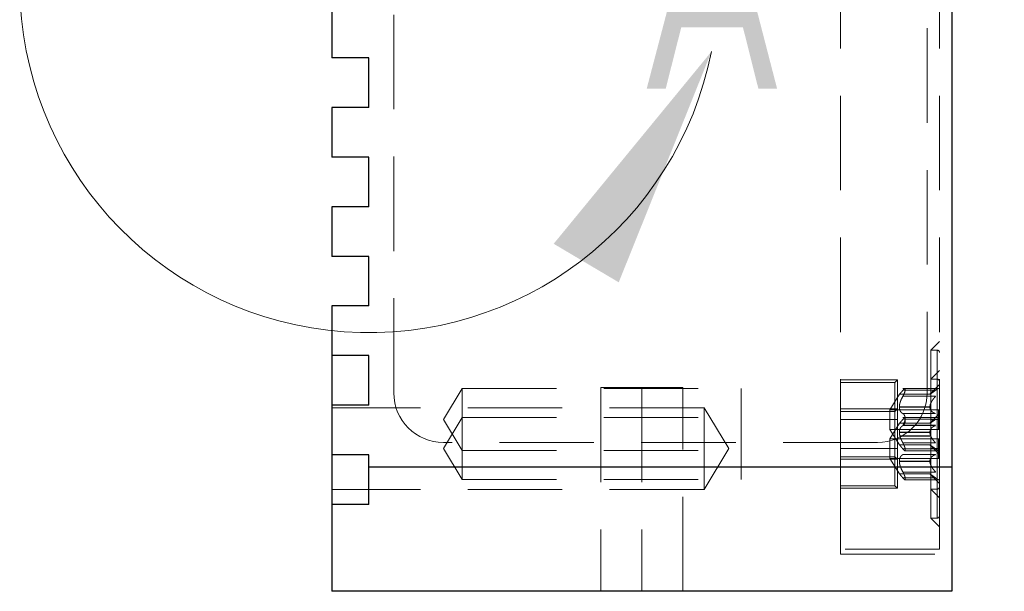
# Model space of a CAD drawing. Header units: millimetres. Extents: x 0 to 838, y 0 to 648.
# Tile 7 of 20: x 439 to 479, y 232 to 255. Entities that reach past the tile are written whole.
import ezdxf

# ---------------------------------------------------------------- set-up
doc = ezdxf.new("R2010")
doc.units = ezdxf.units.MM
doc.header["$LTSCALE"] = 3
doc.linetypes.add('HIDDEN', pattern=[1.905, 1.27, -0.635])
doc.layers.add('DIMENSIONS', color=140, linetype='Continuous', lineweight=25)
doc.styles.add('SLDTEXTSTYLE0', font='TXT', dxfattribs={"width": 0.7})
doc.dimstyles.new('SLDDIMSTYLE1', dxfattribs={"dimtxt": 6.474023, "dimasz": 9.906, "dimexe": 0, "dimexo": 0.0625, "dimgap": 1.618506, "dimtad": 0, "dimtih": 1, "dimtoh": 1, "dimdec": 1, "dimrnd": 1e-09, "dimzin": 4, "dimdsep": 46, "dimtxsty": 'SLDTEXTSTYLE0', "dimsah": 1, "dimcen": 0.09, "dimadec": 0, "dimazin": 1, "dimtfac": 1, "dimtdec": 1, "dimtofl": 0, "dimtmove": 0, "dimatfit": 3, "dimfxl": 0, "dimfrac": 2, "dimtolj": 1, "dimtzin": 12, "dimarcsym": 0})

# ---------------------------------------------------------------- blocks, each defined once
blk = doc.blocks.new('_D_11')
at = {"layer": 'DIMENSIONS'}
for p, q in [((476.38, 431.606), (516.1, 431.606)), ((506.575, 431.606), (506.575, 349.908)), ((496.956, 338.169), (494.782, 338.169)), ((494.782, 338.169), (494.782, 327.88)), ((516.194, 338.169), (518.368, 338.169)), ((518.368, 338.169), (518.368, 327.88)), ((494.782, 327.88), (496.956, 327.88)), ((518.368, 327.88), (516.194, 327.88)), ((506.575, 231.606), (506.575, 326.431)), ((480.385, 231.606), (516.1, 231.606))]:
    blk.add_line(p, q, dxfattribs=at)
for points in [[(506.575, 431.606), (505.051, 421.7), (508.099, 421.7)], [(506.575, 231.606), (508.099, 241.512), (505.051, 241.512)]]:
    blk.add_solid(points, dxfattribs=at)
at = {"layer": 'DIMENSIONS', "char_height": 6.35, "attachment_point": 1, "style": 'SLDTEXTSTYLE0'}
for s, insert in [('200.0', (494.263, 347.804)), ('7.87', (496.956, 336.066))]:
    blk.add_mtext(s, dxfattribs=dict(at, insert=insert))

msp = doc.modelspace()

# ---------------------------------------------------------------- linework, layer by layer
at = {"color": 7, "linetype": 'HIDDEN', "lineweight": 18}
for p, q in [((472.075, 451.606), (472.075, 236.606)), ((476.075, 451.606), (476.075, 236.606)), ((454.075, 239.606), (454.075, 448.606)), ((475.575, 448.606), (475.575, 239.606)), ((476.075, 241.675), (475.725, 241.325)), ((475.725, 241.325), (475.725, 238.525)), ((475.975, 241.325), (475.725, 241.325)), ((475.975, 235.725), (475.975, 241.325)), ((475.975, 241.325), (475.975, 235.725)), ((475.975, 235.725), (475.975, 241.325)), ((475.975, 241.325), (475.975, 235.725)), ((476.075, 240.506), (475.725, 240.156)), ((474.375, 240.125), (472.075, 240.125)), ((474.275, 240.025), (474.375, 240.125)), ((474.375, 238.525), (474.375, 240.125)), ((475.975, 240.156), (475.725, 240.156)), ((475.975, 234.556), (475.975, 240.156)), ((475.975, 240.156), (475.975, 234.556)), ((475.975, 234.556), (475.975, 240.156)), ((475.975, 240.156), (475.975, 234.556)), ((475.975, 234.556), (475.975, 240.156)), ((475.975, 240.156), (475.975, 234.556)), ((475.975, 234.556), (475.975, 240.156)), ((475.975, 240.156), (475.975, 234.556)), ((475.975, 234.556), (475.975, 240.156)), ((475.975, 240.156), (475.975, 234.556)), ((456.075, 238.525), (456.826, 239.775)), ((456.826, 239.775), (456.826, 237.275)), ((456.826, 239.775), (468.075, 239.775)), ((464.075, 239.817), (462.425, 239.817)), ((462.425, 239.817), (462.425, 231.606)), ((464.075, 239.817), (464.075, 231.606)), ((464.075, 239.817), (464.075, 231.606)), ((465.725, 239.817), (464.075, 239.817)), ((464.075, 239.817), (464.075, 231.606)), ((464.075, 239.817), (464.075, 231.606)), ((465.725, 231.606), (465.725, 239.817)), ((468.075, 237.275), (468.075, 239.775)), ((474.275, 240.025), (472.075, 240.025)), ((474.275, 237.025), (474.275, 240.025)), ((476.079, 239.78), (474.592, 239.78)), ((474.596, 239.709), (475.915, 239.709)), ((474.596, 239.709), (475.915, 239.709)), ((474.596, 239.709), (475.915, 239.709)), ((474.596, 239.709), (475.915, 239.709)), ((476.075, 239.935), (475.685, 239.545)), ((474.075, 238.925), (474.455, 239.545)), ((474.455, 239.545), (474.455, 239.545)), ((474.455, 239.545), (475.685, 239.545)), ((474.455, 239.545), (474.455, 239.545)), ((474.455, 239.545), (474.455, 239.545)), ((474.455, 239.545), (474.455, 239.545)), ((474.596, 239.468), (475.915, 239.468)), ((474.596, 239.468), (475.915, 239.468)), ((474.596, 239.468), (475.915, 239.468)), ((474.596, 239.468), (475.915, 239.468)), ((475.685, 239.545), (475.685, 239.545)), ((475.685, 239.545), (475.685, 239.545)), ((466.583, 239.006), (451.575, 239.006)), ((466.583, 235.706), (466.583, 239.006)), ((467.575, 237.356), (466.583, 239.006)), ((474.375, 238.956), (472.075, 238.956)), ((474.075, 238.925), (474.075, 238.125)), ((474.075, 238.925), (476.025, 238.925)), ((474.275, 238.856), (474.375, 238.956)), ((474.455, 239.039), (474.455, 239.032)), ((474.455, 239.039), (475.685, 239.039)), ((474.455, 239.039), (475.685, 239.039)), ((474.455, 239.039), (475.685, 239.039)), ((474.455, 239.039), (475.685, 239.039)), ((474.455, 239.032), (475.685, 239.032)), ((474.455, 239.032), (475.685, 239.032)), ((474.455, 239.032), (475.685, 239.032)), ((474.455, 239.032), (475.685, 239.032)), ((475.685, 239.039), (475.685, 239.032)), ((476.025, 238.125), (476.025, 238.925)), ((476.075, 238.875), (476.025, 238.925)), ((456.075, 237.356), (456.826, 238.606)), ((456.075, 238.525), (456.826, 237.275)), ((456.826, 238.606), (468.075, 238.606)), ((474.275, 238.856), (472.075, 238.856)), ((472.075, 238.525), (474.375, 238.525)), ((472.075, 238.525), (474.375, 238.525)), ((472.075, 238.525), (474.375, 238.525)), ((472.075, 238.525), (474.375, 238.525)), ((474.375, 236.925), (474.375, 238.525)), ((476.079, 238.61), (474.592, 238.61)), ((474.596, 238.766), (475.915, 238.766)), ((474.596, 238.766), (475.915, 238.766)), ((474.596, 238.766), (475.915, 238.766)), ((474.596, 238.766), (475.915, 238.766)), ((474.596, 238.539), (475.915, 238.539)), ((474.596, 238.539), (475.915, 238.539)), ((474.596, 238.539), (475.915, 238.539)), ((474.596, 238.539), (475.915, 238.539)), ((474.596, 238.539), (475.915, 238.539)), ((474.596, 238.539), (475.915, 238.539)), ((474.596, 238.539), (475.915, 238.539)), ((474.596, 238.539), (475.915, 238.539)), ((474.596, 238.539), (475.915, 238.539)), ((474.596, 238.539), (475.915, 238.539)), ((476.075, 238.766), (475.685, 238.376)), ((475.725, 238.525), (476.075, 238.525)), ((475.725, 238.525), (476.075, 238.525)), ((475.725, 238.525), (475.725, 235.725)), ((475.725, 238.525), (476.075, 238.525)), ((475.725, 238.525), (476.075, 238.525)), ((474.075, 237.756), (474.455, 238.376)), ((474.075, 238.125), (474.455, 237.505)), ((474.075, 238.125), (476.025, 238.125)), ((474.455, 238.376), (474.455, 238.376)), ((474.455, 238.376), (475.685, 238.376)), ((474.455, 238.376), (474.455, 238.376)), ((474.455, 238.376), (474.455, 238.376)), ((474.455, 238.376), (474.455, 238.376)), ((474.455, 238.376), (474.455, 238.376)), ((474.455, 238.376), (474.455, 238.376)), ((474.455, 238.376), (474.455, 238.376)), ((474.455, 238.376), (474.455, 238.376)), ((474.455, 238.376), (474.455, 238.376)), ((474.455, 238.376), (474.455, 238.376)), ((474.596, 238.298), (475.915, 238.298)), ((474.596, 238.298), (475.915, 238.298)), ((474.596, 238.298), (475.915, 238.298)), ((474.596, 238.298), (475.915, 238.298)), ((474.596, 238.298), (475.915, 238.298)), ((474.596, 238.298), (475.915, 238.298)), ((474.596, 238.298), (475.915, 238.298)), ((474.596, 238.298), (475.915, 238.298)), ((474.596, 238.298), (475.915, 238.298)), ((474.596, 238.298), (475.915, 238.298)), ((474.596, 238.285), (475.915, 238.285)), ((474.596, 238.285), (475.915, 238.285)), ((474.596, 238.285), (475.915, 238.285)), ((474.596, 238.285), (475.915, 238.285)), ((475.685, 238.376), (475.685, 238.376)), ((475.685, 238.376), (475.685, 238.376)), ((475.685, 238.376), (475.685, 238.376)), ((475.685, 238.376), (475.685, 238.376)), ((475.685, 238.376), (475.685, 238.376)), ((476.075, 238.175), (476.025, 238.125)), ((474.075, 237.756), (474.075, 236.956)), ((474.075, 237.756), (476.025, 237.756)), ((474.455, 238.019), (474.455, 238.012)), ((474.455, 238.019), (475.685, 238.019)), ((474.455, 238.019), (475.685, 238.019)), ((474.455, 238.019), (475.685, 238.019)), ((474.455, 238.019), (475.685, 238.019)), ((474.455, 238.012), (475.685, 238.012)), ((474.455, 238.012), (475.685, 238.012)), ((474.455, 238.012), (475.685, 238.012)), ((474.455, 238.012), (475.685, 238.012)), ((474.455, 237.869), (474.455, 237.862)), ((474.455, 237.869), (475.685, 237.869)), ((474.455, 237.869), (475.685, 237.869)), ((474.455, 237.869), (475.685, 237.869)), ((474.455, 237.869), (475.685, 237.869)), ((474.455, 237.869), (475.685, 237.869)), ((474.455, 237.869), (475.685, 237.869)), ((474.455, 237.869), (475.685, 237.869)), ((474.455, 237.869), (475.685, 237.869)), ((474.455, 237.869), (475.685, 237.869)), ((474.455, 237.869), (475.685, 237.869)), ((474.455, 237.862), (475.685, 237.862)), ((474.455, 237.862), (475.685, 237.862)), ((474.455, 237.862), (475.685, 237.862)), ((474.455, 237.862), (475.685, 237.862)), ((474.455, 237.862), (475.685, 237.862)), ((474.455, 237.862), (475.685, 237.862)), ((474.455, 237.862), (475.685, 237.862)), ((474.455, 237.862), (475.685, 237.862)), ((474.455, 237.862), (475.685, 237.862)), ((474.455, 237.862), (475.685, 237.862)), ((475.685, 238.019), (475.685, 238.012)), ((475.685, 237.869), (475.685, 237.862)), ((476.025, 236.956), (476.025, 237.756)), ((476.075, 237.706), (476.025, 237.756)), ((473.575, 237.606), (456.075, 237.606)), ((456.075, 237.356), (456.826, 236.106)), ((467.575, 237.356), (466.583, 235.706)), ((472.075, 237.356), (474.375, 237.356)), ((472.075, 237.356), (474.375, 237.356)), ((472.075, 237.356), (474.375, 237.356)), ((472.075, 237.356), (474.375, 237.356)), ((472.075, 237.356), (474.375, 237.356)), ((472.075, 237.356), (474.375, 237.356)), ((472.075, 237.356), (474.375, 237.356)), ((472.075, 237.356), (474.375, 237.356)), ((472.075, 237.356), (474.375, 237.356)), ((472.075, 237.356), (474.375, 237.356)), ((474.455, 237.505), (474.455, 237.505)), ((474.455, 237.505), (475.685, 237.505)), ((474.455, 237.505), (474.455, 237.505)), ((474.455, 237.505), (474.455, 237.505)), ((474.455, 237.505), (474.455, 237.505)), ((474.596, 237.596), (475.915, 237.596)), ((474.596, 237.596), (475.915, 237.596)), ((474.596, 237.596), (475.915, 237.596)), ((474.596, 237.596), (475.915, 237.596)), ((474.596, 237.596), (475.915, 237.596)), ((474.596, 237.596), (475.915, 237.596)), ((474.596, 237.596), (475.915, 237.596)), ((474.596, 237.596), (475.915, 237.596)), ((474.596, 237.596), (475.915, 237.596)), ((474.596, 237.596), (475.915, 237.596)), ((474.596, 237.583), (475.915, 237.583)), ((474.596, 237.583), (475.915, 237.583)), ((474.596, 237.583), (475.915, 237.583)), ((474.596, 237.583), (475.915, 237.583)), ((474.596, 237.342), (475.915, 237.342)), ((474.596, 237.342), (475.915, 237.342)), ((474.596, 237.342), (475.915, 237.342)), ((474.596, 237.342), (475.915, 237.342)), ((475.685, 237.505), (475.685, 237.505)), ((475.685, 237.505), (476.075, 237.115)), ((475.685, 237.505), (475.685, 237.505)), ((475.685, 237.505), (475.685, 237.505)), ((475.685, 237.505), (475.685, 237.505)), ((475.725, 237.356), (476.075, 237.356)), ((475.725, 237.356), (476.075, 237.356)), ((475.725, 237.356), (476.075, 237.356)), ((475.725, 237.356), (476.075, 237.356)), ((475.725, 237.356), (476.075, 237.356)), ((475.725, 237.356), (476.075, 237.356)), ((475.725, 237.356), (476.075, 237.356)), ((475.725, 237.356), (476.075, 237.356)), ((475.725, 237.356), (476.075, 237.356)), ((475.725, 237.356), (476.075, 237.356)), ((456.826, 237.275), (468.075, 237.275)), ((456.826, 237.275), (456.826, 236.106)), ((468.075, 237.275), (468.075, 236.106)), ((474.275, 237.025), (472.075, 237.025)), ((472.075, 236.925), (474.375, 236.925)), ((474.075, 236.956), (474.455, 236.336)), ((474.075, 236.956), (476.025, 236.956)), ((474.275, 237.025), (474.375, 236.925)), ((474.275, 235.856), (474.275, 237.025)), ((474.375, 235.756), (474.375, 236.925)), ((474.596, 237.115), (475.915, 237.115)), ((474.596, 237.115), (475.915, 237.115)), ((474.596, 237.115), (475.915, 237.115)), ((474.596, 237.115), (475.915, 237.115)), ((474.596, 237.115), (475.915, 237.115)), ((474.596, 237.115), (475.915, 237.115)), ((474.596, 237.115), (475.915, 237.115)), ((474.596, 237.115), (475.915, 237.115)), ((474.596, 237.115), (475.915, 237.115)), ((474.596, 237.115), (475.915, 237.115)), ((474.677, 237.271), (476.047, 237.271)), ((476.075, 237.006), (476.025, 236.956)), ((476.575, 236.606), (453.075, 236.606)), ((472.075, 236.606), (472.075, 233.106)), ((472.075, 236.606), (476.575, 236.606)), ((476.075, 236.606), (472.075, 236.606)), ((472.075, 236.606), (476.575, 236.606)), ((476.075, 236.606), (472.075, 236.606)), ((474.455, 236.849), (474.455, 236.842)), ((474.455, 236.849), (475.685, 236.849)), ((474.455, 236.849), (475.685, 236.849)), ((474.455, 236.849), (475.685, 236.849)), ((474.455, 236.849), (475.685, 236.849)), ((474.455, 236.849), (475.685, 236.849)), ((474.455, 236.849), (475.685, 236.849)), ((474.455, 236.849), (475.685, 236.849)), ((474.455, 236.849), (475.685, 236.849)), ((474.455, 236.849), (475.685, 236.849)), ((474.455, 236.849), (475.685, 236.849)), ((474.455, 236.842), (475.685, 236.842)), ((474.455, 236.842), (475.685, 236.842)), ((474.455, 236.842), (475.685, 236.842)), ((474.455, 236.842), (475.685, 236.842)), ((474.455, 236.842), (475.685, 236.842)), ((474.455, 236.842), (475.685, 236.842)), ((474.455, 236.842), (475.685, 236.842)), ((474.455, 236.842), (475.685, 236.842)), ((474.455, 236.842), (475.685, 236.842)), ((474.455, 236.842), (475.685, 236.842)), ((475.685, 236.849), (475.685, 236.842)), ((476.075, 236.606), (476.075, 233.306)), ((474.455, 236.336), (474.455, 236.336)), ((474.455, 236.336), (475.685, 236.336)), ((474.455, 236.336), (475.685, 236.336)), ((474.455, 236.336), (474.455, 236.336)), ((474.455, 236.336), (474.455, 236.336)), ((474.455, 236.336), (474.455, 236.336)), ((474.455, 236.336), (474.455, 236.336)), ((474.455, 236.336), (474.455, 236.336)), ((474.455, 236.336), (474.455, 236.336)), ((474.455, 236.336), (474.455, 236.336)), ((474.455, 236.336), (474.455, 236.336)), ((474.455, 236.336), (474.455, 236.336)), ((474.596, 236.413), (475.915, 236.413)), ((474.596, 236.413), (475.915, 236.413)), ((474.596, 236.413), (475.915, 236.413)), ((474.596, 236.413), (475.915, 236.413)), ((474.596, 236.413), (475.915, 236.413)), ((474.596, 236.413), (475.915, 236.413)), ((474.596, 236.413), (475.915, 236.413)), ((474.596, 236.413), (475.915, 236.413)), ((474.596, 236.413), (475.915, 236.413)), ((474.596, 236.413), (475.915, 236.413)), ((474.596, 236.173), (475.915, 236.173)), ((474.596, 236.173), (475.915, 236.173)), ((474.596, 236.173), (475.915, 236.173)), ((474.596, 236.173), (475.915, 236.173)), ((474.596, 236.173), (475.915, 236.173)), ((474.596, 236.173), (475.915, 236.173)), ((474.596, 236.173), (475.915, 236.173)), ((474.596, 236.173), (475.915, 236.173)), ((474.596, 236.173), (475.915, 236.173)), ((474.596, 236.173), (475.915, 236.173)), ((475.685, 236.336), (475.685, 236.336)), ((475.685, 236.336), (476.075, 235.946)), ((475.685, 236.336), (475.685, 236.336)), ((475.685, 236.336), (475.685, 236.336)), ((475.685, 236.336), (475.685, 236.336)), ((475.685, 236.336), (475.685, 236.336)), ((475.685, 236.336), (475.685, 236.336)), ((475.685, 236.336), (475.685, 236.336)), ((475.685, 236.336), (475.685, 236.336)), ((475.685, 236.336), (475.685, 236.336)), ((475.685, 236.336), (475.685, 236.336)), ((456.826, 236.106), (468.075, 236.106)), ((474.275, 235.856), (472.075, 235.856)), ((472.075, 235.756), (474.375, 235.756)), ((474.275, 235.856), (474.375, 235.756)), ((474.677, 236.101), (476.047, 236.101)), ((466.583, 235.706), (451.575, 235.706)), ((475.975, 235.725), (475.725, 235.725)), ((475.725, 235.725), (475.725, 234.556)), ((475.725, 235.725), (476.075, 235.375)), ((475.975, 234.556), (475.725, 234.556)), ((475.725, 234.556), (476.075, 234.206)), ((476.075, 233.306), (472.075, 233.306)), ((472.075, 233.106), (476.575, 233.106))]:
    msp.add_line(p, q, dxfattribs=at)
for p, q in [((476.575, 451.606), (476.575, 236.606)), ((451.575, 255.106), (451.575, 253.106)), ((453.075, 253.106), (451.575, 253.106)), ((453.075, 251.106), (453.075, 253.106)), ((451.575, 251.106), (451.575, 249.106)), ((453.075, 251.106), (451.575, 251.106)), ((453.075, 249.106), (451.575, 249.106)), ((453.075, 247.106), (453.075, 249.106)), ((451.575, 247.106), (451.575, 245.106)), ((453.075, 247.106), (451.575, 247.106)), ((453.075, 245.106), (451.575, 245.106)), ((453.075, 243.106), (453.075, 245.106)), ((451.575, 243.106), (451.575, 241.106)), ((453.075, 243.106), (451.575, 243.106)), ((453.075, 241.106), (451.575, 241.106)), ((451.575, 241.106), (451.575, 239.106)), ((453.075, 239.106), (453.075, 241.106)), ((451.575, 239.106), (451.575, 237.106)), ((453.075, 239.106), (451.575, 239.106)), ((453.075, 237.106), (451.575, 237.106)), ((451.575, 237.106), (451.575, 235.106)), ((453.075, 236.606), (453.075, 237.106)), ((476.575, 236.606), (453.075, 236.606)), ((453.075, 235.106), (453.075, 236.606)), ((476.575, 236.606), (476.575, 231.606)), ((451.575, 235.106), (451.575, 231.606)), ((453.075, 235.106), (451.575, 235.106)), ((476.575, 231.606), (451.575, 231.606))]:
    msp.add_line(p, q)
at = {"color": 7, "linetype": 'Continuous', "lineweight": 18}
msp.add_arc((453.075, 256.106), 14.076, 17.4688, 348.7455, dxfattribs=at)
at = {"color": 7, "linetype": 'HIDDEN', "lineweight": 18}
for centre, radius, start, end in [((475.975, 241.225), 0.1, 0, 90), ((475.975, 240.056), 0.1, 0, 90), ((456.075, 239.606), 2, 180, 270), ((473.575, 239.606), 2, 270, 0), ((475.975, 235.825), 0.1, 270, 0), ((475.975, 234.656), 0.1, 270, 0)]:
    msp.add_arc(centre, radius, start, end, dxfattribs=at)
for points, knots in [([(474.455, 239.545), (474.455, 239.546), (474.457, 239.547), (474.466, 239.557), (474.479, 239.571), (474.502, 239.596), (474.54, 239.639), (474.577, 239.685), (474.596, 239.709)], [0, 0, 0, 0, 0.12409, 0.250239, 0.373417, 0.49956, 0.739315, 1, 1, 1, 1]), ([(474.596, 239.709), (474.583, 239.692), (474.558, 239.66), (474.525, 239.621), (474.499, 239.592), (474.479, 239.571), (474.466, 239.557), (474.457, 239.547), (474.455, 239.546), (474.455, 239.545)], [0, 0, 0, 0, 0.1763015, 0.3416185, 0.4994885, 0.6258776, 0.7494522, 0.8757727, 1, 1, 1, 1]), ([(474.596, 239.709), (474.605, 239.72), (474.623, 239.742), (474.647, 239.765), (474.67, 239.781), (474.689, 239.781), (474.696, 239.751), (474.689, 239.696), (474.668, 239.623), (474.636, 239.543), (474.61, 239.493), (474.596, 239.468)], [0, 0, 0, 0, 0.084913, 0.167248, 0.249913, 0.376241, 0.499309, 0.622669, 0.749383, 0.873352, 1, 1, 1, 1]), ([(474.596, 239.468), (474.605, 239.484), (474.623, 239.518), (474.647, 239.57), (474.67, 239.63), (474.689, 239.695), (474.696, 239.75), (474.69, 239.782), (474.674, 239.779), (474.666, 239.777)], [0, 0, 0, 0, 0.113311, 0.223182, 0.333494, 0.502069, 0.666295, 0.83091, 1, 1, 1, 1]), ([(474.596, 239.468), (474.605, 239.484), (474.623, 239.518), (474.647, 239.57), (474.67, 239.63), (474.689, 239.695), (474.696, 239.75), (474.69, 239.782), (474.674, 239.779), (474.666, 239.777)], [0, 0, 0, 0, 0.113311, 0.223182, 0.333494, 0.502069, 0.666295, 0.83091, 1, 1, 1, 1]), ([(474.596, 239.709), (474.605, 239.72), (474.623, 239.742), (474.647, 239.766), (474.659, 239.773), (474.666, 239.777)], [0, 0, 0, 0, 0.3397695, 0.669225, 1, 1, 1, 1]), ([(475.915, 239.709), (475.894, 239.692), (475.855, 239.662), (475.803, 239.625), (475.757, 239.592), (475.718, 239.566), (475.691, 239.549), (475.687, 239.547), (475.685, 239.545)], [0, 0, 0, 0, 0.187452, 0.353613, 0.499111, 0.681847, 0.847041, 1, 1, 1, 1]), ([(475.685, 239.545), (475.686, 239.546), (475.687, 239.547), (475.697, 239.553), (475.712, 239.562), (475.734, 239.577), (475.77, 239.601), (475.829, 239.643), (475.885, 239.685), (475.915, 239.709)], [0, 0, 0, 0, 0.090692, 0.184893, 0.283929, 0.388943, 0.500895, 0.726774, 1, 1, 1, 1]), ([(475.915, 239.709), (475.937, 239.725), (475.977, 239.755), (476.02, 239.775), (476.041, 239.781), (476.047, 239.78), (476.047, 239.78)], [0, 0, 0, 0, 0.424888, 0.784589, 0.997184, 1, 1, 1, 1]), ([(474.596, 239.468), (474.583, 239.444), (474.558, 239.398), (474.524, 239.326), (474.498, 239.261), (474.479, 239.2), (474.465, 239.145), (474.457, 239.09), (474.455, 239.056), (474.455, 239.039)], [0, 0, 0, 0, 0.1763384, 0.3416361, 0.4994712, 0.625835, 0.7493963, 0.8757317, 1, 1, 1, 1]), ([(475.915, 239.468), (475.894, 239.444), (475.855, 239.4), (475.803, 239.332), (475.756, 239.262), (475.718, 239.188), (475.69, 239.11), (475.687, 239.062), (475.685, 239.039)], [0, 0, 0, 0, 0.187534, 0.35369, 0.499109, 0.681786, 0.84695, 1, 1, 1, 1]), ([(474.455, 239.032), (474.455, 239.016), (474.457, 238.982), (474.465, 238.937), (474.479, 238.896), (474.502, 238.849), (474.54, 238.8), (474.577, 238.778), (474.596, 238.766)], [0, 0, 0, 0, 0.1241476, 0.2503088, 0.3734635, 0.4995916, 0.7392898, 1, 1, 1, 1]), ([(475.685, 239.032), (475.685, 239.019), (475.687, 238.992), (475.696, 238.954), (475.712, 238.918), (475.733, 238.884), (475.769, 238.843), (475.829, 238.798), (475.885, 238.778), (475.915, 238.766)], [0, 0, 0, 0, 0.090768, 0.184987, 0.284005, 0.388984, 0.500901, 0.726686, 1, 1, 1, 1]), ([(474.455, 238.376), (474.455, 238.376), (474.457, 238.377), (474.466, 238.387), (474.479, 238.401), (474.502, 238.426), (474.54, 238.469), (474.577, 238.515), (474.596, 238.539)], [0, 0, 0, 0, 0.12409, 0.250239, 0.373417, 0.49956, 0.739315, 1, 1, 1, 1]), ([(474.596, 238.539), (474.583, 238.522), (474.558, 238.49), (474.525, 238.451), (474.499, 238.422), (474.479, 238.401), (474.466, 238.387), (474.457, 238.377), (474.455, 238.376), (474.455, 238.376)], [0, 0, 0, 0, 0.176301, 0.341619, 0.499489, 0.625878, 0.749452, 0.875773, 1, 1, 1, 1]), ([(474.596, 238.766), (474.605, 238.761), (474.623, 238.75), (474.647, 238.721), (474.67, 238.677), (474.689, 238.612), (474.696, 238.526), (474.689, 238.44), (474.668, 238.367), (474.636, 238.311), (474.61, 238.294), (474.596, 238.285)], [0, 0, 0, 0, 0.084913, 0.167249, 0.249914, 0.376242, 0.499309, 0.622669, 0.749382, 0.873351, 1, 1, 1, 1]), ([(474.596, 238.298), (474.605, 238.315), (474.623, 238.348), (474.647, 238.4), (474.67, 238.46), (474.689, 238.525), (474.696, 238.58), (474.69, 238.612), (474.674, 238.609), (474.666, 238.607)], [0, 0, 0, 0, 0.113311, 0.223182, 0.333494, 0.502069, 0.666295, 0.83091, 1, 1, 1, 1]), ([(474.596, 238.298), (474.605, 238.315), (474.623, 238.348), (474.647, 238.4), (474.67, 238.46), (474.689, 238.525), (474.696, 238.58), (474.69, 238.612), (474.674, 238.609), (474.666, 238.607)], [0, 0, 0, 0, 0.113311, 0.223182, 0.333494, 0.502069, 0.666295, 0.83091, 1, 1, 1, 1]), ([(474.596, 238.298), (474.605, 238.315), (474.623, 238.348), (474.647, 238.4), (474.67, 238.46), (474.689, 238.525), (474.696, 238.58), (474.69, 238.612), (474.674, 238.609), (474.666, 238.607)], [0, 0, 0, 0, 0.113311, 0.223182, 0.333494, 0.502069, 0.666295, 0.83091, 1, 1, 1, 1]), ([(474.596, 238.298), (474.605, 238.315), (474.623, 238.348), (474.647, 238.4), (474.67, 238.46), (474.689, 238.525), (474.696, 238.58), (474.69, 238.612), (474.674, 238.609), (474.666, 238.607)], [0, 0, 0, 0, 0.113311, 0.223182, 0.333494, 0.502069, 0.666295, 0.83091, 1, 1, 1, 1]), ([(474.596, 238.298), (474.605, 238.315), (474.623, 238.348), (474.647, 238.4), (474.67, 238.46), (474.689, 238.525), (474.696, 238.58), (474.69, 238.612), (474.674, 238.609), (474.666, 238.607)], [0, 0, 0, 0, 0.113311, 0.223182, 0.333494, 0.502069, 0.666295, 0.83091, 1, 1, 1, 1]), ([(474.596, 238.539), (474.605, 238.55), (474.623, 238.572), (474.647, 238.596), (474.659, 238.604), (474.666, 238.607)], [0, 0, 0, 0, 0.33977, 0.669225, 1, 1, 1, 1]), ([(474.596, 238.539), (474.605, 238.55), (474.623, 238.572), (474.647, 238.596), (474.659, 238.604), (474.666, 238.607)], [0, 0, 0, 0, 0.33977, 0.669225, 1, 1, 1, 1]), ([(474.596, 238.539), (474.605, 238.55), (474.623, 238.572), (474.647, 238.596), (474.659, 238.604), (474.666, 238.607)], [0, 0, 0, 0, 0.33977, 0.669225, 1, 1, 1, 1]), ([(474.596, 238.539), (474.605, 238.55), (474.623, 238.572), (474.647, 238.596), (474.659, 238.604), (474.666, 238.607)], [0, 0, 0, 0, 0.33977, 0.669225, 1, 1, 1, 1]), ([(474.596, 238.539), (474.605, 238.55), (474.623, 238.572), (474.647, 238.596), (474.659, 238.604), (474.666, 238.607)], [0, 0, 0, 0, 0.33977, 0.669225, 1, 1, 1, 1]), ([(475.915, 238.539), (475.894, 238.522), (475.855, 238.492), (475.803, 238.455), (475.757, 238.422), (475.718, 238.397), (475.691, 238.379), (475.687, 238.377), (475.685, 238.376)], [0, 0, 0, 0, 0.187452, 0.353613, 0.499111, 0.681847, 0.847041, 1, 1, 1, 1]), ([(475.685, 238.376), (475.686, 238.376), (475.687, 238.377), (475.697, 238.383), (475.712, 238.393), (475.734, 238.407), (475.77, 238.431), (475.829, 238.473), (475.885, 238.515), (475.915, 238.539)], [0, 0, 0, 0, 0.090692, 0.184893, 0.283929, 0.388943, 0.500895, 0.726774, 1, 1, 1, 1]), ([(474.596, 238.285), (474.583, 238.277), (474.558, 238.263), (474.524, 238.231), (474.498, 238.195), (474.479, 238.155), (474.465, 238.114), (474.457, 238.069), (474.455, 238.035), (474.455, 238.019)], [0, 0, 0, 0, 0.176338, 0.341636, 0.499471, 0.625835, 0.749396, 0.875732, 1, 1, 1, 1]), ([(475.915, 238.285), (475.894, 238.277), (475.855, 238.264), (475.803, 238.233), (475.756, 238.196), (475.718, 238.147), (475.69, 238.087), (475.687, 238.041), (475.685, 238.019)], [0, 0, 0, 0, 0.187534, 0.35369, 0.499109, 0.681786, 0.84695, 1, 1, 1, 1]), ([(474.455, 238.012), (474.455, 237.995), (474.457, 237.961), (474.465, 237.906), (474.479, 237.851), (474.502, 237.779), (474.54, 237.687), (474.577, 237.619), (474.596, 237.583)], [0, 0, 0, 0, 0.124148, 0.250309, 0.373463, 0.499592, 0.73929, 1, 1, 1, 1]), ([(475.685, 238.012), (475.685, 237.999), (475.687, 237.971), (475.696, 237.927), (475.712, 237.881), (475.733, 237.833), (475.769, 237.767), (475.829, 237.681), (475.885, 237.618), (475.915, 237.583)], [0, 0, 0, 0, 0.090768, 0.184987, 0.284005, 0.388984, 0.500901, 0.726686, 1, 1, 1, 1]), ([(474.596, 237.342), (474.583, 237.359), (474.558, 237.391), (474.524, 237.43), (474.498, 237.459), (474.479, 237.48), (474.465, 237.495), (474.457, 237.504), (474.455, 237.505), (474.455, 237.505)], [0, 0, 0, 0, 0.176338, 0.341635, 0.49947, 0.625834, 0.749395, 0.875731, 1, 1, 1, 1]), ([(474.455, 237.505), (474.455, 237.505), (474.457, 237.504), (474.465, 237.495), (474.479, 237.481), (474.502, 237.455), (474.54, 237.412), (474.577, 237.366), (474.596, 237.342)], [0, 0, 0, 0, 0.124149, 0.25031, 0.373465, 0.499593, 0.739291, 1, 1, 1, 1]), ([(474.596, 237.583), (474.602, 237.572), (474.615, 237.549), (474.632, 237.513), (474.658, 237.453), (474.687, 237.369), (474.696, 237.303), (474.69, 237.275), (474.681, 237.272), (474.677, 237.271)], [0, 0, 0, 0, 0.0839083, 0.1676561, 0.2526255, 0.4997638, 0.7483053, 0.8731038, 1, 1, 1, 1]), ([(474.677, 237.271), (474.674, 237.271), (474.668, 237.272), (474.656, 237.279), (474.641, 237.292), (474.621, 237.312), (474.604, 237.332), (474.596, 237.342)], [0, 0, 0, 0, 0.162932, 0.328106, 0.497772, 0.749663, 1, 1, 1, 1]), ([(475.915, 237.342), (475.894, 237.359), (475.855, 237.389), (475.803, 237.427), (475.756, 237.459), (475.718, 237.485), (475.69, 237.503), (475.687, 237.505), (475.685, 237.505)], [0, 0, 0, 0, 0.187533, 0.35369, 0.499108, 0.681785, 0.846949, 1, 1, 1, 1]), ([(475.685, 237.505), (475.685, 237.505), (475.687, 237.505), (475.696, 237.499), (475.712, 237.489), (475.733, 237.475), (475.769, 237.45), (475.829, 237.409), (475.885, 237.366), (475.915, 237.342)], [0, 0, 0, 0, 0.090768, 0.184987, 0.284005, 0.388984, 0.500901, 0.726686, 1, 1, 1, 1]), ([(476.047, 237.271), (476.04, 237.272), (476.025, 237.273), (475.995, 237.287), (475.958, 237.31), (475.93, 237.331), (475.915, 237.342)], [0, 0, 0, 0, 0.212949, 0.449419, 0.711304, 1, 1, 1, 1]), ([(474.596, 237.115), (474.583, 237.107), (474.558, 237.093), (474.524, 237.061), (474.498, 237.025), (474.479, 236.986), (474.465, 236.944), (474.457, 236.899), (474.455, 236.865), (474.455, 236.849)], [0, 0, 0, 0, 0.176338, 0.341636, 0.499471, 0.625835, 0.749396, 0.875732, 1, 1, 1, 1]), ([(475.915, 237.115), (475.894, 237.107), (475.855, 237.094), (475.803, 237.064), (475.756, 237.026), (475.718, 236.978), (475.69, 236.917), (475.687, 236.871), (475.685, 236.849)], [0, 0, 0, 0, 0.187534, 0.35369, 0.499109, 0.681786, 0.84695, 1, 1, 1, 1]), ([(474.455, 236.842), (474.455, 236.825), (474.457, 236.791), (474.465, 236.736), (474.479, 236.681), (474.502, 236.609), (474.54, 236.517), (474.577, 236.449), (474.596, 236.413)], [0, 0, 0, 0, 0.124148, 0.250309, 0.373463, 0.499592, 0.73929, 1, 1, 1, 1]), ([(475.685, 236.842), (475.685, 236.829), (475.687, 236.801), (475.696, 236.757), (475.712, 236.711), (475.733, 236.663), (475.769, 236.597), (475.829, 236.511), (475.885, 236.448), (475.915, 236.413)], [0, 0, 0, 0, 0.090768, 0.184987, 0.284005, 0.388984, 0.500901, 0.726686, 1, 1, 1, 1]), ([(474.596, 236.173), (474.583, 236.189), (474.558, 236.221), (474.524, 236.26), (474.498, 236.289), (474.479, 236.311), (474.465, 236.325), (474.457, 236.334), (474.455, 236.335), (474.455, 236.336)], [0, 0, 0, 0, 0.176338, 0.341635, 0.49947, 0.625834, 0.749395, 0.875731, 1, 1, 1, 1]), ([(474.455, 236.336), (474.455, 236.335), (474.457, 236.334), (474.465, 236.325), (474.479, 236.311), (474.502, 236.285), (474.54, 236.243), (474.577, 236.197), (474.596, 236.173)], [0, 0, 0, 0, 0.124149, 0.25031, 0.373465, 0.499593, 0.739291, 1, 1, 1, 1]), ([(474.596, 236.413), (474.602, 236.402), (474.615, 236.379), (474.632, 236.343), (474.658, 236.283), (474.687, 236.199), (474.696, 236.133), (474.69, 236.105), (474.681, 236.102), (474.677, 236.101)], [0, 0, 0, 0, 0.0839083, 0.1676561, 0.2526255, 0.4997638, 0.7483053, 0.8731038, 1, 1, 1, 1]), ([(474.677, 236.101), (474.674, 236.101), (474.668, 236.102), (474.656, 236.109), (474.641, 236.122), (474.621, 236.142), (474.604, 236.162), (474.596, 236.173)], [0, 0, 0, 0, 0.162932, 0.328106, 0.497772, 0.749663, 1, 1, 1, 1]), ([(475.915, 236.173), (475.894, 236.189), (475.855, 236.219), (475.803, 236.257), (475.756, 236.289), (475.718, 236.315), (475.69, 236.333), (475.687, 236.335), (475.685, 236.336)], [0, 0, 0, 0, 0.187533, 0.35369, 0.499108, 0.681785, 0.846949, 1, 1, 1, 1]), ([(475.685, 236.336), (475.685, 236.335), (475.687, 236.335), (475.696, 236.329), (475.712, 236.319), (475.733, 236.305), (475.769, 236.28), (475.829, 236.239), (475.885, 236.196), (475.915, 236.173)], [0, 0, 0, 0, 0.090768, 0.184987, 0.284005, 0.388984, 0.500901, 0.726686, 1, 1, 1, 1]), ([(476.047, 236.101), (476.04, 236.102), (476.025, 236.104), (475.995, 236.117), (475.958, 236.14), (475.93, 236.161), (475.915, 236.173)], [0, 0, 0, 0, 0.212949, 0.449419, 0.711304, 1, 1, 1, 1])]:
    msp.add_open_spline(points, degree=3, knots=knots, dxfattribs=at)
at = {"color": 7, "linetype": 'Continuous', "lineweight": 18}
msp.add_solid([(466.88, 253.358), (460.521, 245.612), (463.143, 244.059)], dxfattribs=at)

# ---------------------------------------------------------------- texts
at = {"color": 7, "linetype": 'Continuous', "lineweight": 18, "insert": (464.255, 260.331), "char_height": 8.467, "attachment_point": 1, "style": 'SLDTEXTSTYLE0'}
msp.add_mtext('A', dxfattribs=at)

# ---------------------------------------------------------------- dimensions: what is measured, and where the dimension line sits
at = {"layer": 'DIMENSIONS'}
dim = msp.add_linear_dim(base=(506.575, 231.606), p1=(472.57, 431.606), p2=(476.575, 231.606), angle=90, dimstyle='SLDDIMSTYLE1', dxfattribs=at)
dim.commit()
dim.dimension.update_dxf_attribs({"geometry": '_D_11', "text_midpoint": (506.575, 338.169), "dimtype": 160})

doc.saveas('drawing.dxf')
